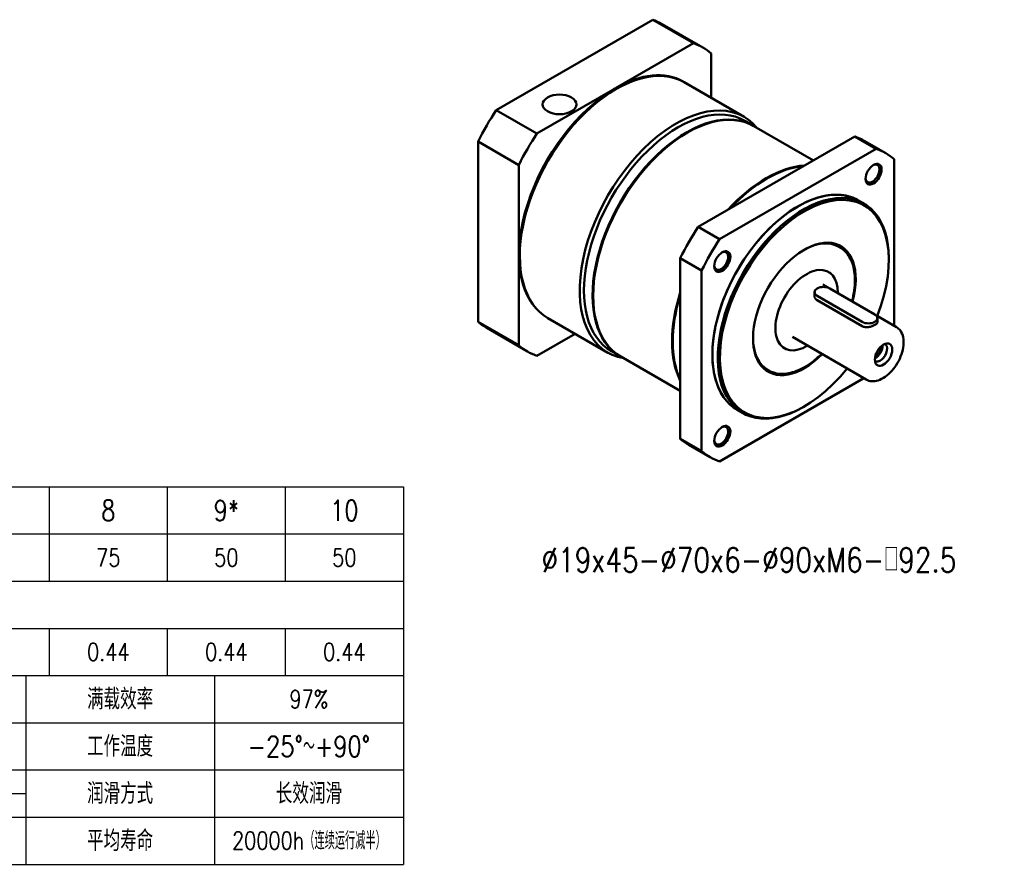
# Model space of a CAD drawing. Header units: inches. Extents: x 31 to 584, y 7 to 380.
# Tile 2 of 3: x 223 to 467, y 7 to 217. Entities that reach past the tile are written whole.
import ezdxf

# ---------------------------------------------------------------- set-up
doc = ezdxf.new("R2010")
doc.units = ezdxf.units.IN
doc.header["$LTSCALE"] = 15
doc.header["$MEASUREMENT"] = 0
doc.linetypes.add('实线', pattern=[0])
for name, color, linetype in [('1轮廓实线层', 7, 'Continuous'), ('2细线层', 4, 'Continuous'), ('6文字层', 3, 'Continuous'), ('Viewport2ForCustomObjects_0', 7, 'Continuous')]:
    doc.layers.add(name, color=color, linetype=linetype)
doc.layers.add('可见 (ISO)', color=7, linetype='实线', lineweight=50)
doc.styles.add('PC_TEXTSTYLE', font='isocp.shx', dxfattribs={"width": 0.8, "bigfont": 'HZFS.SHX'})
doc.styles.add('TH_GBDIM', font='romans.shx', dxfattribs={"width": 0.8, "bigfont": 'gbcbig.shx'})

# ---------------------------------------------------------------- blocks, each defined once
blk = doc.blocks.new('CustomObjectsInViewport2_0')
at = {"layer": '可见 (ISO)', "ltscale": 1.31579}
for p, q in [((-10144.4, -10036.38), (-10092.65, -10006.5)), ((-10079.22, -10014.26), (-10092.65, -10006.5)), ((-10089.53, -10007.95), (-10076.09, -10015.71)), ((-10105.04, -10029.16), (-10079.22, -10014.26)), ((-10073.33, -10017.64), (-10073.33, -10032.38)), ((-10082.24, -10027.17), (-10082.59, -10026.97)), ((-10062.5, -10038.63), (-10082.3, -10027.2)), ((-10130.97, -10044.13), (-10105.15, -10029.23)), ((-10104.8, -10029.43), (-10104.69, -10029.37)), ((-10144.4, -10036.38), (-10130.97, -10044.13)), ((-10059.46, -10041.54), (-10062.29, -10039.91)), ((-10039.58, -10053.02), (-10059.25, -10041.66)), ((-10081.46, -10043.96), (-10081.25, -10043.84)), ((-10025.89, -10045.11), (-10077.64, -10074.99)), ((-10018.82, -10049.19), (-10025.89, -10045.11)), ((-10150.4, -10106.38), (-10150.4, -10046.78)), ((-10136.97, -10054.54), (-10150.4, -10046.78)), ((-10015.69, -10050.65), (-10022.76, -10046.56)), ((-10070.57, -10079.07), (-10018.82, -10049.19)), ((-10136.97, -10114.14), (-10136.97, -10054.54)), ((-10012.87, -10052.63), (-10012.87, -10107.7)), ((-10022.92, -10067.25), (-10024.69, -10066.23)), ((-10077.64, -10074.99), (-10070.57, -10079.07)), ((-10030.82, -10081.75), (-10031.17, -10081.54)), ((-10083.58, -10085.29), (-10083.58, -10145.04)), ((-10076.51, -10089.37), (-10083.58, -10085.29)), ((-10014.64, -10085.97), (-10014.64, -10085.57)), ((-10076.51, -10149.12), (-10076.51, -10089.37)), ((-10033.72, -10090.51), (-10034.15, -10090.12)), ((-10039.23, -10097.78), (-10039.23, -10096.57)), ((-10036.51, -10094.05), (-10034.75, -10095.07)), ((-10019.24, -10103.94), (-10034.11, -10095.35)), ((-10112.36, -10097.49), (-10112.36, -10097.73)), ((-10038.36, -10097.8), (-10023.48, -10106.39)), ((-10023.48, -10107.78), (-10038.36, -10099.19)), ((-10150.4, -10106.38), (-10136.97, -10114.14)), ((-10107.5, -10116.58), (-10127.3, -10105.14)), ((-10018.75, -10104.31), (-10012.11, -10108.14)), ((-10018.36, -10106.37), (-10018.36, -10105.16)), ((-10147.53, -10108.41), (-10134.09, -10116.17)), ((-10118.33, -10110.32), (-10130.97, -10117.62)), ((-10046.51, -10111.37), (-10022.11, -10125.46)), ((-10103.46, -10117.75), (-10106.29, -10116.12)), ((-10048.18, -10115.55), (-10048.73, -10115.38)), ((-10083.58, -10129.23), (-10103.25, -10117.87)), ((-10054.32, -10122.45), (-10054.67, -10122.25)), ((-10022.87, -10125.02), (-10070.57, -10152.56)), ((-10062.92, -10136.54), (-10064.69, -10135.52)), ((-10042.57, -10134.35), (-10042.92, -10134.56)), ((-10083.58, -10145.04), (-10076.51, -10149.12)), ((-10073.69, -10151.1), (-10080.76, -10147.02))]:
    blk.add_line(p, q, dxfattribs=at)
at = {"layer": '可见 (ISO)', "ltscale": 1.31579, "extrusion": (0, 0, -1)}
for centre, major_axis, start_param, end_param in [((-10118.53, -10058.18), (29, 50.23), 6.180503, 6.283185), ((-10104.8, -10066.17), (-22.5, -38.97), 0, 3.141593), ((-10123.48, -10034.5), (-5.6, 0), 5.497787, 11.780972), ((-10081.25, -10079.77), (-22, -38.11), 0, 3.141593), ((-10118.53, -10058.18), (29, 50.23), 4.607596, 4.815071), ((-10051.76, -10096.79), (29, 50.23), 6.180503, 6.283185), ((-10054.94, -10094.95), (22, 38.11), 5.096233, 5.899342), ((-10020.04, -10057.37), (1.62, 2.81), 5.572024, 10.135939), ((-10042.57, -10102.1), (-19.75, -34.21), 4.968339, 10.739624), ((-10051.76, -10096.79), (29, 50.23), 4.609707, 4.815071), ((-10042.92, -10101.9), (11.75, 20.35), 5.50837, 6.283185), ((-10070.04, -10086.24), (1.62, 2.81), 5.572024, 10.135939), ((-10041.86, -10102.51), (-7.29, -12.62), 5.468598, 10.232146), ((-10054.94, -10094.95), (-22, -38.11), 0.383844, 1.186953), ((-10118.53, -10058.18), (-29, -50.23), 0, 0.104793), ((-10042.92, -10101.9), (-11.75, -20.35), 0, 0.774816), ((-10017.47, -10116.59), (1.6, 2.77), 6.150764, 9.557199), ((-10070.04, -10143.97), (1.63, 2.81), 5.572024, 10.135939), ((-10051.76, -10096.79), (-29, -50.23), 0, 0.102682)]:
    blk.add_ellipse(centre, major_axis=major_axis, ratio=0.57735, start_param=start_param, end_param=end_param, dxfattribs=at)
at = {"layer": '可见 (ISO)', "ltscale": 1.31579}
for centre, major_axis, start_param, end_param in [((-10105.09, -10065.94), (29, 50.23), 6.182608, 6.385867), ((-10105.09, -10065.94), (22.5, 38.97), 0, 0.783684), ((-10104.74, -10066.14), (22.5, 38.97), 6.233913, 7.066869), ((-10105.09, -10065.94), (-22.5, -38.97), 3.928705, 6.207168), ((-10085, -10077.6), (22.5, 38.97), 6.071974, 9.635989), ((-10084.29, -10078.01), (22, 38.11), 0, 3.141593), ((-10081.46, -10079.65), (22, 38.11), 6.278364, 9.429599), ((-10105.09, -10065.94), (-29, -50.23), 4.609707, 4.817182), ((-10081.46, -10079.65), (-21.85, -37.85), 3.926991, 5.497787), ((-10044.69, -10100.87), (29, 50.23), 6.180503, 6.385867), ((-10055.16, -10094.83), (22, 38.11), 0.366743, 1.204054), ((-10019.69, -10057.57), (1.88, 3.25), 5.497787, 11.780972), ((-10044.69, -10100.87), (-20, -34.64), 3.097384, 4.440522), ((-10044.69, -10100.87), (-20, -34.64), 3.097384, 6.283185), ((-10042.92, -10101.9), (20, 34.64), 5.497787, 10.210176), ((-10044.69, -10100.87), (20, 34.64), 0, 0.513531), ((-10044.69, -10100.87), (-29, -50.23), 4.609707, 4.815071), ((-10042.57, -10102.1), (12, 20.78), 5.145663, 10.565799), ((-10069.69, -10086.44), (1.88, 3.25), 5.497787, 11.780972), ((-10044.69, -10100.87), (-20, -34.64), 4.460658, 5.22592), ((-10055.16, -10094.83), (-22, -38.11), 5.079132, 5.916443), ((-10036.23, -10096.57), (-3, 0), 3.926991, 7.068583), ((-10021.36, -10105.16), (3, 0), 3.926991, 7.068583), ((-10044.69, -10100.87), (-20, -34.64), 5.246056, 6.011318), ((-10016.41, -10117.2), (2.03, 3.52), 5.497787, 11.780972), ((-10105.09, -10065.94), (-29, -50.23), 6.178392, 6.385867), ((-10019.02, -10115.69), (1.6, 2.77), 3.822747, 5.602031), ((-10019.02, -10115.69), (1.23, 2.13), 3.857803, 5.566974), ((-10069.69, -10144.18), (1.88, 3.25), 5.497787, 11.780972), ((-10044.69, -10100.87), (-29, -50.23), 6.180503, 6.385867)]:
    blk.add_ellipse(centre, major_axis=major_axis, ratio=0.57735, start_param=start_param, end_param=end_param, dxfattribs=at)
for points, knots in [([(-10030.82, -10081.75), (-10029.57, -10082.47), (-10028.51, -10083.54), (-10026.9, -10086.25), (-10026.34, -10087.9), (-10025.79, -10091.64), (-10025.8, -10093.73), (-10026.25, -10097.12), (-10026.49, -10098.33), (-10026.81, -10099.56)], [2.356194, 2.356194, 2.356194, 2.356194, 2.668279, 2.668279, 2.985824, 2.985824, 3.307635, 3.307635, 3.481517, 3.481517, 3.481517, 3.481517]), ([(-10038.36, -10099.19), (-10038.62, -10099.04), (-10038.86, -10098.82), (-10039.16, -10098.32), (-10039.23, -10098.04), (-10039.23, -10097.78)], [0, 0, 0, 0, 0.1137832, 0.1137832, 0.2275664, 0.2275664, 0.2275664, 0.2275664]), ([(-10018.36, -10106.37), (-10018.36, -10106.54), (-10018.43, -10106.72), (-10018.74, -10107.08), (-10018.97, -10107.25), (-10019.5, -10107.56), (-10019.84, -10107.71), (-10020.58, -10107.96), (-10020.98, -10108.05), (-10021.73, -10108.15), (-10022.13, -10108.15), (-10022.87, -10108.05), (-10023.21, -10107.94), (-10023.48, -10107.78)], [1.1376962, 1.1376962, 1.1376962, 1.1376962, 1.2514455, 1.2514455, 1.3651947, 1.3651947, 1.478944, 1.478944, 1.5926933, 1.5926933, 1.7064765, 1.7064765, 1.8202596, 1.8202596, 1.8202596, 1.8202596]), ([(-10022.11, -10125.46), (-10021.58, -10125.77), (-10020.96, -10125.95), (-10019.64, -10126.05), (-10018.93, -10125.95), (-10017.43, -10125.48), (-10016.64, -10125.07), (-10015.09, -10123.99), (-10014.34, -10123.31), (-10012.96, -10121.76), (-10012.33, -10120.89), (-10011.25, -10119.05), (-10010.81, -10118.08), (-10010.13, -10116.12), (-10009.9, -10115.13), (-10009.71, -10113.22), (-10009.74, -10112.31), (-10010.08, -10110.64), (-10010.39, -10109.89), (-10011.19, -10108.81), (-10011.62, -10108.42), (-10012.11, -10108.14)], [0.785398, 0.785398, 0.785398, 0.785398, 1.054718, 1.054718, 1.347306, 1.347306, 1.67552, 1.67552, 2.012641, 2.012641, 2.347303, 2.347303, 2.680556, 2.680556, 3.015072, 3.015072, 3.352139, 3.352139, 3.681276, 3.681276, 3.926991, 3.926991, 3.926991, 3.926991]), ([(-10036.83, -10116.96), (-10038.01, -10118.12), (-10039.23, -10119.16), (-10042.24, -10121.31), (-10044.05, -10122.26), (-10047.56, -10123.45), (-10049.27, -10123.68), (-10052.1, -10123.42), (-10053.28, -10123.05), (-10054.32, -10122.45)], [4.368857, 4.368857, 4.368857, 4.368857, 4.594805, 4.594805, 4.916939, 4.916939, 5.238471, 5.238471, 5.497787, 5.497787, 5.497787, 5.497787])]:
    blk.add_open_spline(points, degree=3, knots=knots, dxfattribs=at)
blk = doc.blocks.new('909090901')
at = {"layer": '1轮廓实线层'}
for p, q in [((33.56, -18.73), (177.56, -18.73)), ((33.56, -18.73), (33.56, -66.73)), ((177.56, -18.73), (177.56, -66.73)), ((33.56, -42.73), (177.56, -42.73)), ((81.56, -42.73), (81.56, -66.73)), ((129.56, -42.73), (129.56, -66.73)), ((33.56, -66.73), (177.56, -66.73))]:
    blk.add_line(p, q, dxfattribs=at)
at = {"layer": '2细线层'}
for p, q in [((57.56, -18.73), (57.56, -42.73)), ((72.56, -18.73), (72.56, -30.73)), ((87.56, -18.73), (87.56, -30.73)), ((102.56, -18.73), (102.56, -30.73)), ((117.56, -18.73), (117.56, -30.73)), ((132.56, -18.73), (132.56, -30.73)), ((147.56, -18.73), (147.56, -30.73)), ((162.56, -18.73), (162.56, -30.73)), ((33.56, -24.73), (177.56, -24.73)), ((33.56, -30.73), (177.56, -30.73)), ((33.56, -30.73), (177.56, -30.73)), ((33.56, -36.73), (177.56, -36.73)), ((72.56, -36.73), (72.56, -42.73)), ((87.56, -36.73), (87.56, -42.73)), ((102.56, -36.73), (102.56, -42.73)), ((117.56, -36.73), (117.56, -42.73)), ((132.56, -36.73), (132.56, -42.73)), ((147.56, -36.73), (147.56, -42.73)), ((162.56, -36.73), (162.56, -42.73)), ((57.56, -42.73), (57.56, -66.73)), ((105.56, -42.73), (105.56, -66.73)), ((153.56, -42.73), (153.56, -66.73)), ((33.56, -48.73), (177.56, -48.73)), ((33.56, -54.73), (177.56, -54.73)), ((105.56, -57.73), (129.56, -57.73)), ((33.56, -60.73), (177.56, -60.73))]:
    blk.add_line(p, q, dxfattribs=at)
at = {"layer": '6文字层', "attachment_point": 5}
for s, width, heights, insert, char_height, style in [('速比{\\H0.66667x;（带\\Fromans,gbcbig|c134;*\\Fisocp,hzfs|c134;速比不常用）}', 33.8738, [0], (47.83, -21.8), 2.625, 'PC_TEXTSTYLE'), ('3', 20, [0], (65.06, -21.73), 2.62, 'TH_GBDIM'), ('4', 20, [0], (80.06, -21.73), 2.62, 'TH_GBDIM'), ('5', 20, [0], (95.06, -21.73), 2.62, 'TH_GBDIM'), ('6*', 20, [0], (110.06, -21.73), 2.625, 'TH_GBDIM'), ('7', 20, [0], (125.06, -21.73), 2.62, 'TH_GBDIM'), ('8', 20, [0], (140.06, -21.73), 2.62, 'TH_GBDIM'), ('9*', 20, [0], (155.06, -21.73), 2.625, 'TH_GBDIM'), ('10', 20, [0], (170.06, -21.73), 2.625, 'TH_GBDIM'), ('{\\H0.7x;额定扭矩 (Nm)\\H1.1429x; }', 33.8738, [0], (45.56, -27.73), 3.75, 'PC_TEXTSTYLE'), ('50', 20, [0], (65.06, -27.73), 2.25, 'TH_GBDIM'), ('75', 20, [0], (80.06, -27.73), 2.25, 'TH_GBDIM'), ('75', 20, [0], (95.06, -27.73), 2.25, 'TH_GBDIM'), ('75', 20, [0], (110.06, -27.73), 2.25, 'TH_GBDIM'), ('75', 20, [0], (125.06, -27.73), 2.25, 'TH_GBDIM'), ('75', 20, [0], (140.06, -27.73), 2.25, 'TH_GBDIM'), ('50', 20, [0], (155.06, -27.73), 2.25, 'TH_GBDIM'), ('50', 20, [0], (170.06, -27.73), 2.25, 'TH_GBDIM'), ('\\pt17.5;故障停止扭矩 (Nm)', 40.3369, [0], (45.56, -33.73), 2.625, 'PC_TEXTSTYLE'), ('3倍额定扭矩', 33.8738, [0], (115.27, -33.74), 3, 'PC_TEXTSTYLE'), ('转动惯量 (kgcm²)', 40.3369, [0], (45.56, -39.73), 2.625, 'PC_TEXTSTYLE'), ('0.61', 20, [0], (65.06, -39.73), 2.25, 'TH_GBDIM'), ('0.48', 20, [0], (80.06, -39.73), 2.25, 'TH_GBDIM'), ('0.47', 20, [0], (95.06, -39.73), 2.25, 'TH_GBDIM'), ('0.45', 20, [0], (110.06, -39.73), 2.25, 'TH_GBDIM'), ('0.45', 20, [0], (125.06, -39.73), 2.25, 'TH_GBDIM'), ('0.44', 20, [0], (140.06, -39.73), 2.25, 'TH_GBDIM'), ('0.44', 20, [0], (155.06, -39.73), 2.25, 'TH_GBDIM'), ('0.44', 20, [0], (170.06, -39.73), 2.25, 'TH_GBDIM'), ('额定输入转速 ', 33.8738, [0], (45.56, -45.73), 2.625, 'PC_TEXTSTYLE'), ('3000rpm', 32, [0], (69.56, -45.73), 2.25, 'TH_GBDIM'), ('运行噪音', 33.8738, [0], (93.56, -45.73), 2.625, 'PC_TEXTSTYLE'), ('60dB', 32, [0], (117.56, -45.73), 2.25, 'TH_GBDIM'), ('满载效率', 33.8738, [0], (141.56, -45.73), 2.625, 'PC_TEXTSTYLE'), ('97%', 32, [0], (165.56, -45.73), 2.25, 'TH_GBDIM'), ('最大输入转速 ', 33.8738, [0], (45.56, -51.73), 2.625, 'PC_TEXTSTYLE'), ('安装方式', 33.8738, [0], (93.56, -51.73), 2.625, 'PC_TEXTSTYLE'), ('{\\Fisocp,hzfs|c134;任意}', 32, [0], (117.56, -51.73), 2.625, 'TH_GBDIM'), ('工作温度', 33.8738, [0], (141.56, -51.73), 2.625, 'PC_TEXTSTYLE'), ('6000rpm', 32, [0], (69.56, -51.73), 2.25, 'TH_GBDIM'), ('-25°～+90°', 32, [0], (165.56, -51.73), 2.625, 'TH_GBDIM'), ('最大径向力 ', 33.8738, [0], (45.56, -57.73), 2.625, 'PC_TEXTSTYLE'), ('回程间隙', 33.8738, [0], (93.56, -57.73), 2.625, 'PC_TEXTSTYLE'), ('P1≤3arcmin', 32, [3], (117.56, -56.23), 1.875, 'TH_GBDIM'), ('润滑方式', 33.8738, [0], (141.56, -57.73), 2.625, 'PC_TEXTSTYLE'), ('{\\Fisocp,hzfs|c134;长效润滑}', 32, [0], (165.56, -57.73), 2.625, 'TH_GBDIM'), ('2400N', 32, [0], (69.56, -57.73), 2.25, 'TH_GBDIM'), ('P2≤5arcmin', 32, [0], (117.56, -59.23), 1.875, 'TH_GBDIM'), ('最大轴向力 ', 33.8738, [0], (45.56, -63.73), 2.625, 'PC_TEXTSTYLE'), ('2200N', 32, [0], (69.56, -63.73), 2.25, 'TH_GBDIM'), ('防护等级', 33.8738, [0], (93.56, -63.73), 2.625, 'PC_TEXTSTYLE'), ('IP65', 32, [0], (117.56, -63.73), 2.25, 'TH_GBDIM'), ('平均寿命', 33.8738, [0], (141.56, -63.73), 2.625, 'PC_TEXTSTYLE'), ('20000h（连续运行减半）', 39.4, [0], (165.56, -63.73), 2.25, 'TH_GBDIM')]:
    blk.add_mtext_dynamic_manual_height_columns(s, width=width, gutter_width=25, heights=heights, dxfattribs=dict(at, insert=insert, char_height=char_height, style=style))

msp = doc.modelspace()

# ---------------------------------------------------------------- block references
at = {"layer": '1轮廓实线层', "xscale": 1.95, "yscale": 1.95, "zscale": 1.95}
msp.add_blockref('909090901', (-27.947, 137.614), dxfattribs=at)
at = {"layer": 'Viewport2ForCustomObjects_0', "xscale": 0.75, "yscale": 0.75, "zscale": 0.75}
msp.add_blockref('CustomObjectsInViewport2_0', (7949.624, 7721.766), dxfattribs=at)

# ---------------------------------------------------------------- texts
at = {"layer": '6文字层', "insert": (352.552, 85.965), "char_height": 6, "attachment_point": 1, "style": 'TH_GBDIM'}
msp.add_mtext_dynamic_manual_height_columns('%%C19x45-%%C70x6-%%C90xM6-□92.5', width=273.00161, gutter_width=25, heights=[0], dxfattribs=at)

doc.saveas('drawing.dxf')
